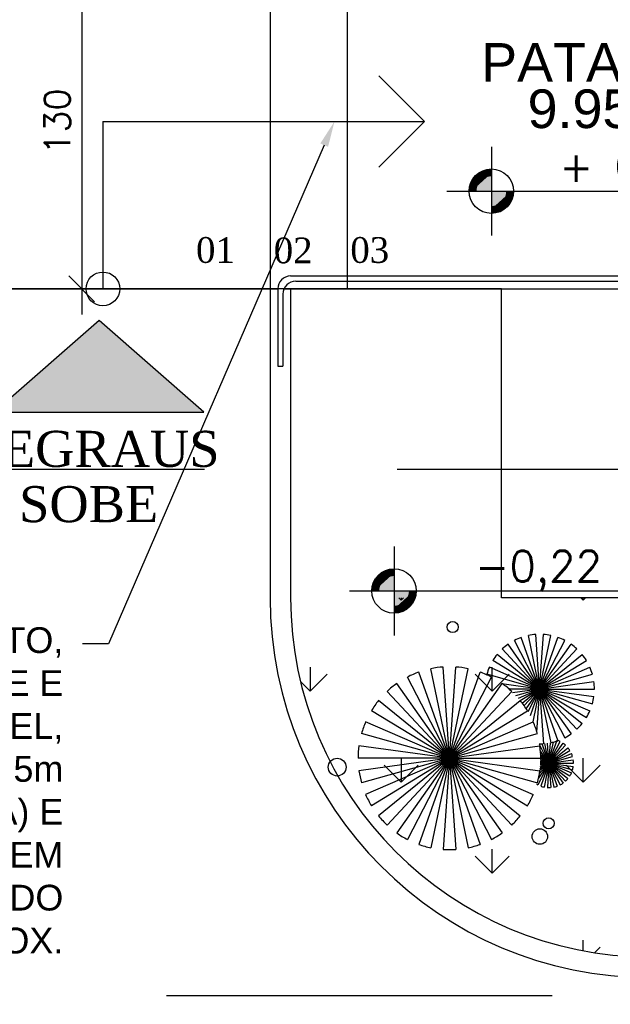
# Model space of a CAD drawing. Header units: millimetres. Extents: x 0 to 1189, y 0 to 841.
# Tile 26 of 58: x 442 to 488, y 397 to 473. Entities that reach past the tile are written whole.
import ezdxf
from ezdxf import colors
from ezdxf.entities.mleader import LeaderData, LeaderLine
from ezdxf.enums import TextEntityAlignment as Align
from ezdxf.math import Vec2, Vec3

# ---------------------------------------------------------------- set-up
doc = ezdxf.new("R2010")
doc.units = ezdxf.units.MM
doc.header["$LTSCALE"] = 8
doc.linetypes.add('DASHED2', pattern=[9.525, 6.35, -3.175])
doc.linetypes.add('HIDDEN', pattern=[0.375, 0.25, -0.125])
doc.layers.get('Defpoints').update_dxf_attribs({"color": 8})
doc.layers.add('ARQ_DEL_AMB', color=8, linetype='Continuous', plot=False)
for name, color, linetype in [('ARQ_ESQ_PEI', 8, 'Continuous'), ('ARQ_LAY_CZA', 8, 'Continuous'), ('ARQ_PRJ_GER', 8, 'DASHED2'), ('ARQ_SMB_GER', 8, 'Continuous'), ('ARQ_SMB_NIV', 8, 'Continuous'), ('ARQ_TXT_AMB', 8, 'Continuous'), ('ARQ_TXT_GER', 8, 'Continuous'), ('ARQ_TXT_TIT', 8, 'Continuous'), ('ARQ_VEG_GER', 8, 'Continuous'), ('ARQ_VEG_HTC', 8, 'Continuous'), ('H-ANOT-COM-TXT', 3, 'Continuous'), ('L1', 8, 'Continuous')]:
    doc.layers.add(name, color=color, linetype=linetype)
doc.styles.add('ARIAL', font='arial.ttf')
doc.styles.add('DUTCH', font='dutch.ttf', dxfattribs={"height": 0.16})
doc.styles.add('GRIFFE', font='simplex.shx')
doc.styles.add('LCR', font='times.ttf', dxfattribs={"height": 0.2})
doc.styles.add('PADRAO', font='ROMANS.shx')
doc.styles.add('Texto Cota', font='arial.ttf')
doc.dimstyles.new('HIDRA 1-50', dxfattribs={"dimscale": 0.5, "dimtxt": 0.2, "dimasz": 0.2, "dimexe": 0.2, "dimexo": 0.5, "dimgap": 0.09, "dimtad": 1, "dimdec": 0, "dimlfac": 100, "dimzin": 0, "dimdsep": 46, "dimtxsty": 'PADRAO', "dimblk1": 'OBLIQUE', "dimblk2": 'OBLIQUE', "dimsah": 1, "dimcen": 0.2, "dimdle": 0.2, "dimclrd": 254, "dimclre": 254, "dimclrt": 3, "dimadec": 0, "dimazin": 0, "dimtfac": 1, "dimtdec": 0, "dimtix": 1, "dimtmove": 2, "dimatfit": 3, "dimldrblk": 'OBLIQUE', "dimfxl": 1, "dimtolj": 1, "dimtzin": 0, "dimarcsym": 0})

# ---------------------------------------------------------------- blocks, each defined once
blk = doc.blocks.new('Nivel Duplo')
for p, q in [((0, 0.144), (0, -0.144)), ((-0.144, 0), (0.144, 0)), ((0.072, 0), (0.864, 0))]:
    blk.add_line(p, q)
at = {"const_width": 0.024}
for points in [[(0, 0.06, 0.414214), (-0.06, 0, 0.414214)], [(0, -0.06, 0.414214), (0.06, 0, 0.414214)]]:
    blk.add_lwpolyline(points, format="xyb", dxfattribs=at)
blk.add_circle((0, 0), 0.072)
for points in [[(-0.0481, 0.0001), (0, 0), (-0.048, 0.0061), (-0.0001, 0.0477)], [(-0.0478, 0.0061), (-0.0002, 0.0476), (-0.0478, 0.01), (-0.0063, 0.0483)], [(-0.0478, 0.01), (-0.0063, 0.0483), (-0.0454, 0.017), (-0.0122, 0.047)], [(-0.0454, 0.017), (-0.0122, 0.047), (-0.0405, 0.0263), (-0.0214, 0.0434)], [(-0.0405, 0.0263), (-0.0214, 0.0434), (-0.0329, 0.0359), (-0.0237, 0.0423)], [(0.0481, -0.0001), (0, 0), (0.048, -0.0061), (0.0001, -0.0477)], [(0.0478, -0.0061), (0.0002, -0.0476), (0.0478, -0.01), (0.0063, -0.0483)], [(0.0478, -0.01), (0.0063, -0.0483), (0.0454, -0.017), (0.0122, -0.047)], [(0.0454, -0.017), (0.0122, -0.047), (0.0405, -0.0263), (0.0214, -0.0434)], [(0.0405, -0.0263), (0.0214, -0.0434), (0.0329, -0.0359), (0.0237, -0.0423)]]:
    blk.add_solid(points)
at = {"style": 'GRIFFE'}
blk.add_attdef('COTAREAL', text='', height=0.1, dxfattribs=at).set_placement((0.468, 0), align=Align.BOTTOM_CENTER)
blk.add_attdef('COTAPROJ', text='', height=0.1, dxfattribs=at).set_placement((0.468, -0.0329), align=Align.TOP_CENTER)
blk = doc.blocks.new('AREA')
at = {"style": 'Texto Cota'}
for tag, p in [('AREAS:COMODO', (0, 1.75)), ('AREAS:VALOR', (0, -1.25))]:
    blk.add_attdef(tag, text='', height=2.5, dxfattribs=at).set_placement(p, align=Align.MIDDLE_CENTER)
blk = doc.blocks.new('_OBLIQUE')
at = {"color": 0, "linetype": 'ByBlock'}
blk.add_line((-0.5, -0.5), (0.5, 0.5), dxfattribs=at)
blk = doc.blocks.new('*D37')
at = {"color": 254, "lineweight": -2, "transparency": 16777216}
for p, q in [((447.26, 480.321), (447.26, 450.321)), ((449.999, 478.321), (445.26, 478.321)), ((449.999, 452.321), (445.26, 452.321))]:
    blk.add_line(p, q, dxfattribs=at)
at = {"layer": 'Defpoints', "color": 0, "transparency": 16777216}
for p in [(454.999, 478.321), (447.26, 452.321), (454.999, 452.321)]:
    blk.add_point(p, dxfattribs=at)
at = {"color": 254, "lineweight": -2, "transparency": 16777216, "xscale": 2, "yscale": 2, "zscale": 2}
for p, rotation in [((447.26, 478.321), 90), ((447.26, 452.321), 270)]:
    blk.add_blockref('_OBLIQUE', p, dxfattribs=dict(at, rotation=rotation))
at = {"color": 3, "transparency": 16777216, "insert": (445.36, 465.321), "char_height": 2, "attachment_point": 5, "rotation": 90, "style": 'PADRAO'}
blk.add_mtext('\\A1;130', dxfattribs=at)

msp = doc.modelspace()

# ---------------------------------------------------------------- hatches: boundary and pattern name
at = {"layer": 'ARQ_LAY_CZA'}
h = msp.add_hatch(color=256, dxfattribs=at)
h.dxf.hatch_style = 1
h.paths.add_polyline_path([(456.755, 442.744), (448.614, 449.852), (440.473, 442.744)])

# ---------------------------------------------------------------- linework, layer by layer
at = {"layer": 'ARQ_DEL_AMB'}
for p, q in [((479.908, 452.321), (373.002, 452.321)), ((479.908, 428.321), (479.908, 452.321)), ((503.908, 428.321), (479.908, 428.321))]:
    msp.add_line(p, q, dxfattribs=at)
at = {"layer": 'ARQ_ESQ_PEI'}
for p, q in [((463.508, 453.321), (501.708, 453.321)), ((463.908, 452.921), (502.108, 452.921)), ((462.508, 452.321), (462.508, 446.321)), ((462.908, 451.921), (462.908, 446.321)), ((462.508, 446.321), (462.908, 446.321))]:
    msp.add_line(p, q, dxfattribs=at)
at = {"layer": 'ARQ_LAY_CZA'}
for p, q in [((448.614, 449.852), (440.473, 442.744)), ((456.755, 442.744), (448.614, 449.852)), ((440.473, 442.744), (456.755, 442.744))]:
    msp.add_line(p, q, dxfattribs=at)
at = {"layer": 'ARQ_PRJ_GER', "linetype": 'HIDDEN', "ltscale": 15}
for p, q in [((336.801, 438.321), (876.708, 438.321)), ((933.847, 397.399), (43.508, 397.399))]:
    msp.add_line(p, q, dxfattribs=at)
at = {"layer": 'ARQ_SMB_GER'}
for p, q in [((470.36, 468.868), (473.908, 465.321)), ((448.908, 465.321), (448.908, 452.321)), ((448.908, 465.321), (473.908, 465.321)), ((473.908, 465.321), (470.36, 461.773))]:
    msp.add_line(p, q, dxfattribs=at)
msp.add_circle((448.908, 452.321), 1.31, dxfattribs=at)
at = {"layer": 'ARQ_TXT_GER'}
for centre in [(463.508, 452.321), (463.908, 451.921)]:
    msp.add_arc(centre, 1, 90, 180, dxfattribs=at)
at = {"layer": 'ARQ_VEG_GER'}
for p, q in [((482.865, 421.233), (481.998, 425.402)), ((482.865, 421.233), (482.574, 425.482)), ((482.865, 421.233), (483.156, 425.482)), ((482.865, 421.233), (483.731, 425.402)), ((482.865, 421.233), (480.409, 424.712)), ((482.865, 421.233), (480.906, 425.014)), ((482.865, 421.233), (481.439, 425.246)), ((482.865, 421.233), (484.291, 425.246)), ((482.865, 421.233), (484.824, 425.014)), ((482.865, 421.233), (485.321, 424.712)), ((482.865, 421.233), (479.561, 423.92)), ((482.865, 421.233), (479.958, 424.345)), ((482.865, 421.233), (485.772, 424.345)), ((482.865, 421.233), (486.168, 423.92)), ((482.865, 421.233), (479.226, 423.445)), ((482.865, 421.233), (486.504, 423.445)), ((475.855, 415.858), (473.477, 422.551)), ((475.855, 415.858), (474.41, 422.812)), ((475.855, 415.858), (475.371, 422.944)), ((475.855, 415.858), (476.34, 422.944)), ((475.855, 415.858), (477.3, 422.812)), ((475.855, 415.858), (478.234, 422.551)), ((482.865, 421.233), (478.764, 422.382)), ((482.865, 421.233), (478.959, 422.929)), ((482.865, 421.233), (486.771, 422.929)), ((482.865, 421.233), (486.966, 422.382)), ((475.855, 415.858), (471.759, 421.661)), ((475.855, 415.858), (472.587, 422.164)), ((475.855, 415.858), (479.123, 422.164)), ((475.855, 415.858), (479.952, 421.661)), ((482.865, 421.233), (479.934, 421.636)), ((482.865, 421.233), (487.084, 421.813)), ((475.855, 415.858), (471.007, 421.049)), ((475.855, 415.858), (480.704, 421.049)), ((482.865, 421.233), (480.452, 421.233)), ((482.865, 421.233), (480.769, 420.945)), ((482.865, 421.233), (481, 420.71)), ((482.865, 421.233), (481.187, 420.504)), ((482.865, 421.233), (481.349, 420.311)), ((482.865, 421.233), (481.498, 420.121)), ((482.865, 421.233), (481.642, 419.924)), ((482.865, 421.233), (481.788, 419.707)), ((482.865, 421.233), (481.944, 419.456)), ((482.865, 421.233), (482.121, 419.139)), ((482.865, 421.233), (482.336, 418.689)), ((482.865, 421.233), (482.635, 417.871)), ((482.865, 421.233), (487.124, 421.233)), ((482.865, 421.233), (487.084, 420.653)), ((482.865, 421.233), (486.966, 420.084)), ((482.865, 421.233), (486.771, 419.536)), ((482.865, 421.233), (486.504, 419.02)), ((482.865, 421.233), (486.168, 418.545)), ((482.865, 421.233), (485.772, 418.12)), ((482.865, 421.233), (485.321, 417.754)), ((482.865, 421.233), (484.824, 417.451)), ((482.865, 421.233), (484.291, 417.22)), ((482.865, 421.233), (483.731, 417.063)), ((482.865, 421.233), (483.156, 416.984)), ((475.855, 415.858), (470.345, 420.34)), ((475.855, 415.858), (481.365, 420.34)), ((475.855, 415.858), (469.786, 419.548)), ((475.855, 415.858), (481.924, 419.548)), ((475.855, 415.858), (469.34, 418.687)), ((475.855, 415.858), (482.37, 418.687)), ((475.855, 415.858), (469.016, 417.774)), ((475.855, 415.858), (482.695, 417.774)), ((483.596, 415.474), (482.848, 416.919)), ((483.596, 415.474), (483.062, 416.979)), ((483.596, 415.474), (483.28, 416.994)), ((483.596, 415.474), (483.49, 417.02)), ((483.596, 415.474), (484.232, 417.264)), ((483.596, 415.474), (484.47, 417.161)), ((483.596, 415.474), (483.936, 417.111)), ((483.596, 415.474), (483.704, 417.058)), ((483.596, 415.474), (484.691, 417.026)), ((475.855, 415.858), (468.818, 416.825)), ((475.855, 415.858), (482.892, 416.825)), ((483.596, 415.474), (482.902, 416.457)), ((483.596, 415.474), (482.92, 416.199)), ((483.596, 415.474), (484.892, 416.862)), ((483.596, 415.474), (485.069, 416.673)), ((483.596, 415.474), (485.219, 416.461)), ((483.596, 415.474), (485.338, 416.231)), ((475.855, 415.858), (468.752, 415.858)), ((475.855, 415.858), (468.818, 414.89)), ((475.855, 415.858), (469.016, 413.941)), ((475.855, 415.858), (469.34, 413.028)), ((475.855, 415.858), (469.786, 412.167)), ((475.855, 415.858), (470.345, 411.375)), ((475.855, 415.858), (471.007, 410.666)), ((475.855, 415.858), (471.759, 410.054)), ((475.855, 415.858), (472.587, 409.551)), ((475.855, 415.858), (473.477, 409.165)), ((475.855, 415.858), (474.41, 408.903)), ((475.855, 415.858), (475.371, 408.771)), ((475.855, 415.858), (482.958, 415.858)), ((475.855, 415.858), (482.892, 414.89)), ((475.855, 415.858), (482.695, 413.941)), ((475.855, 415.858), (482.37, 413.028)), ((475.855, 415.858), (481.924, 412.167)), ((475.855, 415.858), (481.365, 411.375)), ((475.855, 415.858), (480.704, 410.666)), ((475.855, 415.858), (479.952, 410.054)), ((475.855, 415.858), (479.123, 409.551)), ((475.855, 415.858), (478.234, 409.165)), ((475.855, 415.858), (477.3, 408.903)), ((475.855, 415.858), (476.34, 408.771)), ((483.596, 415.474), (482.722, 413.788)), ((483.596, 415.474), (482.748, 414.273)), ((483.596, 415.474), (482.823, 414.647)), ((483.596, 415.474), (482.859, 414.875)), ((483.596, 415.474), (482.88, 415.039)), ((483.596, 415.474), (482.894, 415.17)), ((483.596, 415.474), (482.904, 415.281)), ((483.596, 415.474), (482.912, 415.38)), ((483.596, 415.474), (482.917, 415.474)), ((483.596, 415.474), (482.922, 415.567)), ((483.596, 415.474), (482.925, 415.662)), ((483.596, 415.474), (482.926, 416.02)), ((483.596, 415.474), (482.927, 415.765)), ((483.596, 415.474), (482.928, 415.881)), ((483.596, 415.474), (482.96, 413.685)), ((483.596, 415.474), (483.21, 413.615)), ((483.596, 415.474), (483.467, 413.58)), ((483.596, 415.474), (485.425, 415.987)), ((483.596, 415.474), (485.478, 415.733)), ((483.596, 415.474), (483.726, 413.58)), ((483.596, 415.474), (483.983, 413.615)), ((483.596, 415.474), (484.232, 413.685)), ((483.596, 415.474), (484.47, 413.788)), ((483.596, 415.474), (484.691, 413.923)), ((483.596, 415.474), (484.892, 414.086)), ((483.596, 415.474), (485.069, 414.276)), ((483.596, 415.474), (485.219, 414.488)), ((483.596, 415.474), (485.338, 414.718)), ((483.596, 415.474), (485.425, 414.962)), ((483.596, 415.474), (485.478, 415.216)), ((483.596, 415.474), (485.495, 415.474))]:
    msp.add_line(p, q, dxfattribs=at)
for centre, radius in [((476.111, 426.046), 0.43), ((467.124, 415.166), 0.69), ((483.564, 410.801), 0.43), ((482.887, 409.773), 0.601)]:
    msp.add_circle(centre, radius, dxfattribs=at)
for centre, radius, start, end in [((482.865, 421.233), 4.259, 93.91304, 101.73913), ((482.865, 421.233), 4.259, 78.26087, 86.08696), ((482.865, 421.233), 4.259, 125.21739, 133.04348), ((482.865, 421.233), 4.259, 109.56522, 117.3913), ((482.865, 421.233), 4.259, 62.6087, 70.43478), ((482.865, 421.233), 4.259, 46.95652, 54.78261), ((482.865, 421.233), 4.259, 140.86957, 148.69565), ((482.865, 421.233), 4.259, 31.30435, 39.13043), ((475.855, 415.858), 7.103, 109.56522, 117.3913), ((475.855, 415.858), 7.103, 93.91304, 101.73913), ((475.855, 415.858), 7.103, 78.26087, 86.08696), ((475.855, 415.858), 7.103, 62.6087, 70.43478), ((482.865, 421.233), 4.259, 156.52174, 164.34783), ((482.865, 421.233), 4.259, 15.65217, 23.47826), ((475.855, 415.858), 7.103, 125.21739, 133.04348), ((475.855, 415.858), 7.103, 46.95652, 54.78261), ((482.865, 421.233), 4.259, 0, 7.82609), ((475.855, 415.858), 7.103, 140.86957, 148.69565), ((475.855, 415.858), 7.103, 31.30435, 39.13043), ((482.865, 421.233), 4.259, 344.34783, 352.17391), ((482.865, 421.233), 4.259, 328.69565, 336.52174), ((475.855, 415.858), 7.103, 156.52174, 164.34783), ((475.855, 415.858), 7.103, 15.65217, 23.47826), ((482.865, 421.233), 4.259, 313.04348, 320.86957), ((482.865, 421.233), 4.259, 297.3913, 305.21739), ((482.865, 421.233), 4.259, 269.65262, 273.91304), ((482.865, 421.233), 4.259, 281.73913, 289.56522), ((483.596, 415.474), 1.899, 62.6087, 70.43478), ((483.596, 415.474), 1.899, 46.95652, 54.78261), ((475.855, 415.858), 7.103, 172.17391, 180), ((475.855, 415.858), 7.103, 0, 7.82609), ((483.596, 415.474), 1.899, 31.30435, 39.13043), ((483.596, 415.474), 1.899, 15.65217, 23.47826), ((483.596, 415.474), 1.899, 0, 7.82609), ((475.855, 415.858), 7.103, 187.82609, 195.65217), ((475.855, 415.858), 7.103, 344.34783, 352.17391), ((483.596, 415.474), 1.899, 328.69565, 336.52174), ((483.596, 415.474), 1.899, 344.34783, 352.17391), ((483.596, 415.474), 1.899, 239.5339, 242.6087), ((483.596, 415.474), 1.899, 297.3913, 305.21739), ((483.596, 415.474), 1.899, 313.04348, 320.86957), ((483.596, 415.474), 1.899, 250.43478, 258.26087), ((483.596, 415.474), 1.899, 266.08696, 273.91304), ((483.596, 415.474), 1.899, 281.73913, 289.56522), ((475.855, 415.858), 7.103, 203.47826, 211.30435), ((475.855, 415.858), 7.103, 328.69565, 336.52174), ((475.855, 415.858), 7.103, 219.13043, 226.95652), ((475.855, 415.858), 7.103, 313.04348, 320.86957), ((475.855, 415.858), 7.103, 234.78261, 242.6087), ((475.855, 415.858), 7.103, 297.3913, 305.21739), ((475.855, 415.858), 7.103, 250.43478, 258.26087), ((475.855, 415.858), 7.103, 266.08696, 273.91304), ((475.855, 415.858), 7.103, 281.73913, 289.56522)]:
    msp.add_arc(centre, radius, start, end, dxfattribs=at)
at = {"layer": 'ARQ_VEG_HTC', "linetype": 'Continuous'}
for p, q in [((472.104, 428.135), (471.919, 428.321)), ((472.104, 428.135), (472.29, 428.321)), ((472.114, 428.134), (472.114, 428.321)), ((486.246, 428.135), (486.061, 428.321)), ((486.246, 428.135), (486.432, 428.321)), ((486.256, 428.134), (486.256, 428.321)), ((465.033, 421.064), (466.359, 422.39)), ((465.043, 421.063), (465.043, 422.938)), ((479.175, 421.064), (477.85, 422.39)), ((479.175, 421.064), (480.501, 422.39)), ((479.185, 421.063), (479.185, 422.938)), ((465.033, 421.064), (464.275, 421.822)), ((472.114, 413.992), (472.114, 415.867)), ((486.256, 413.992), (486.256, 415.867)), ((472.104, 413.993), (470.779, 415.319)), ((472.104, 413.993), (473.43, 415.319)), ((486.246, 413.993), (484.921, 415.319)), ((486.246, 413.993), (487.572, 415.319)), ((479.185, 406.921), (479.185, 408.796)), ((479.175, 406.922), (477.85, 408.248)), ((479.175, 406.922), (480.501, 408.248)), ((486.256, 400.9), (486.256, 401.724)), ((487.144, 400.748), (487.572, 401.177))]:
    msp.add_line(p, q, dxfattribs=at)
at = {"layer": 'L1'}
for p, q in [((461.908, 478.321), (461.908, 452.321)), ((467.908, 478.321), (467.908, 452.321)), ((373.012, 452.321), (462.508, 452.321)), ((461.908, 452.321), (461.908, 428.321)), ((462.991, 452.321), (503.908, 452.321)), ((463.508, 452.321), (463.508, 428.321))]:
    msp.add_line(p, q, dxfattribs=at)
for radius in [29.5, 27.9]:
    msp.add_arc((491.408, 428.321), radius, 180, 0, dxfattribs=at)

# ---------------------------------------------------------------- block references
at = {"layer": 'ARQ_SMB_NIV'}
ref = msp.add_blockref('Nivel Duplo', (479.115, 459.91), dxfattribs=dict(at, xscale=23.99999999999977, yscale=23.99999999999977, zscale=23.99999999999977))
ref.add_attrib('COTAREAL', ' + 0,385', dxfattribs={"layer": '0', "height": 2.4, "style": 'GRIFFE'}).set_placement((490.347, 459.91), align=Align.BOTTOM_CENTER)
ref = msp.add_blockref('Nivel Duplo', (471.55, 428.855), dxfattribs=dict(at, xscale=23.99999999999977, yscale=23.99999999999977, zscale=23.99999999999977))
ref.add_attrib('COTAREAL', '-0,22', dxfattribs={"layer": '0', "height": 2.4, "style": 'GRIFFE'}).set_placement((482.782, 428.855), align=Align.BOTTOM_CENTER)
at = {"layer": 'ARQ_TXT_AMB', "linetype": 'Continuous', "lineweight": -3, "xscale": 1.199999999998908, "yscale": 1.199999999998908, "zscale": 1.199999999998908}
msp.add_blockref('AREA', (488.45, 467.814), dxfattribs=at).add_auto_attribs({'AREAS:VALOR': '9.95m²', 'AREAS:COMODO': 'PATAMAR'})

# ---------------------------------------------------------------- texts
at = {"layer": 'ARQ_TXT_GER', "style": 'DUTCH'}
for s, p in [('01', (456.148, 454.34)), ('02', (462.192, 454.307)), ('03', (468.148, 454.34))]:
    msp.add_text(s, height=2, dxfattribs=at).set_placement(p)
at = {"layer": 'ARQ_TXT_TIT', "style": 'LCR'}
for s, p in [('DEGRAUS', (438.002, 438.493)), ('SOBE', (442.394, 434.199))]:
    msp.add_text(s, height=2.8, dxfattribs=at).set_placement(p)

# ---------------------------------------------------------------- dimensions: what is measured, and where the dimension line sits
dim = msp.add_linear_dim(base=(447.26, 452.321), p1=(454.999, 478.321), p2=(454.999, 452.321), angle=90, dimstyle='HIDRA 1-50', override={"dimscale": 10, "dimlfac": 5})
dim.commit()
dim.dimension.update_dxf_attribs({"geometry": '*D37', "text_midpoint": (445.36, 465.321)})

# ---------------------------------------------------------------- leaders
at = {"layer": 'H-ANOT-COM-TXT', "color": 1}
ml = msp.add_multileader_mtext('Standard', dxfattribs=at)
ml.set_content('ESCADA EM CONCRETO, PISO ANTIDERRAPANTE E INCOMBUSTÍVEL, GUARDA-CORPO H= 1,05m (NA LATERAL ABERTA) E CORRIMÃO H=0,85cm (EM AMBOS OS LADOS) TUDO EM AÇO INOX. ', color=1, style='ARIAL')
ml.set_leader_properties(color=256, linetype='ByLayer', lineweight=-1)
ml.build(insert=Vec2(0, 0))
ml.multileader.update_dxf_attribs({"dogleg_length": 0.2, "arrow_head_size": 2, "scale": 0.5})
ctx = ml.context
ctx.base_point, ctx.scale, ctx.char_height, ctx.arrow_head_size, ctx.landing_gap_size, ctx.plane_origin = Vec3(374.376, 424.738), 0.5, 2, 2, 1.5, Vec3(397.929, 470.715)
ctx.text_align_type = 2
notes = []
notes.append((ctx, [(1, (1, 1, 0), (449.331, 424.738), (-1, 0), 2, [(0, [(466.911, 465.321)], 0, [])])]))
ctx.mtext.insert, ctx.mtext.width, ctx.mtext.alignment, ctx.mtext.flow_direction = Vec3(445.831, 426.032), 74.19505, 3, 5
for ctx, leaders in notes:
    for number, flags, end, landing, length, lines in leaders:
        leader = LeaderData()
        leader.index, (leader.has_last_leader_line, leader.has_dogleg_vector, leader.attachment_direction) = number, flags
        leader.last_leader_point, leader.dogleg_vector, leader.dogleg_length = Vec3(end), Vec3(landing), length
        for number, points, colour, breaks in lines:
            line = LeaderLine()
            line.index, line.vertices, line.color, line.breaks = number, Vec3.list(points), colors.encode_raw_color(colour), breaks
            leader.lines.append(line)
        ctx.leaders.append(leader)

doc.saveas('drawing.dxf')
